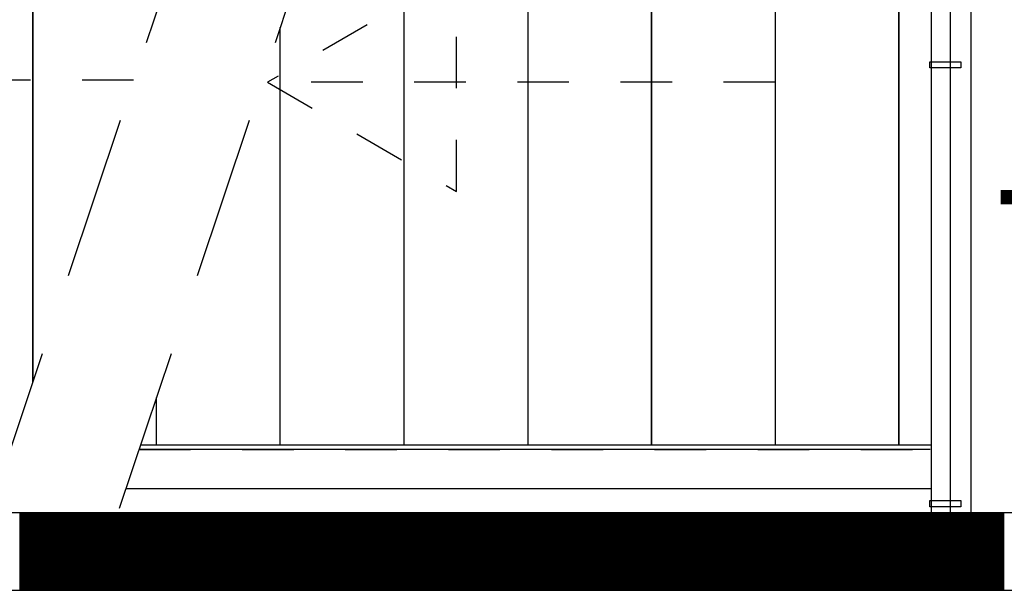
# Model space of a CAD drawing. Extents: x -1448 to 118900, y -195097 to 442500.
# Tile 22 of 103: x 18800 to 20710, y 401298 to 402403. Entities that reach past the tile are written whole.
import ezdxf

# ---------------------------------------------------------------- set-up
doc = ezdxf.new("R2010")
doc.units = 0
doc.header["$LTSCALE"] = 100
doc.linetypes.add('HIDDEN', pattern=[2, 1, -1])
doc.linetypes.add('HIDDEN2', pattern=[4.7625, 3.175, -1.5875])
doc.layers.get('0').update_dxf_attribs({"linetype": 'CONTINUOUS'})
for name, color, linetype in [('AL$1----_ALGEMEEN', 7, 'CONTINUOUS'), ('AL24----_TRAPPEN', 7, 'CONTINUOUS'), ('AL28----_KONSTRUKTIE', 3, 'CONTINUOUS'), ('AL29----_BOVENBOUW', 7, 'CONTINUOUS'), ('ALXA1---_RASTER50', 12, 'CONTINUOUS'), ('ALXAB---_PREFABBETON', 1, 'CONTINUOUS'), ('HEKWERKEN', 1, 'CONTINUOUS'), ('TRAP', 7, 'CONTINUOUS'), ('WI561---', 1, 'CONTINUOUS')]:
    doc.layers.add(name, color=color, linetype=linetype)
doc.styles.add('BURO-025', font='BUROFONT.shx', dxfattribs={"height": 250})

# ---------------------------------------------------------------- blocks, each defined once
blk = doc.blocks.new('CVRINFO2')
at = {"color": 0, "linetype": 'CONTINUOUS', "style": 'BURO-025'}
for tag, p in [('CV_TEXT125', (0, 0)), ('CV_TEXT225', (0, -4.167)), ('CV_TEXT325', (0, -8.333)), ('CV_TEXT425', (0, -12.5))]:
    blk.add_attdef(tag, p, '', height=2.5, dxfattribs=at)

msp = doc.modelspace()

# ---------------------------------------------------------------- linework, layer by layer
at = {"layer": 'AL$1----_ALGEMEEN', "color": 8}
for p, q in [((19545.4, 402975.8), (19545.4, 401579.8)), ((20025.4, 402975.8), (20025.4, 401579.8)), ((20025.4, 402975.8), (20025.4, 401579.8)), ((20265.4, 402975.8), (20265.4, 401579.8)), ((20265.4, 402975.8), (20265.4, 401579.8)), ((20505.4, 402975.8), (20505.4, 401579.8)), ((20505.4, 402975.8), (20505.4, 401579.8)), ((20505.4, 402975.8), (20505.4, 401579.8)), ((20505.4, 402975.8), (20505.4, 401579.8))]:
    msp.add_line(p, q, dxfattribs=at)
for points in [[(18825.4, 401701.2), (18825.4, 402975.8), (18585.4, 402975.8)], [(18825.4, 402975.8), (18825.4, 401701.2)], [(19785.4, 402975.8), (19785.4, 401579.8), (20025.4, 401579.8), (20025.4, 402975.8), (19502.1, 402975.8)], [(19305.4, 401746), (19305.4, 402388.3)], [(19305.4, 401579.8), (19305.4, 402388.3)], [(19034.8, 401579.8), (19065.4, 401579.8), (19065.4, 401671.3)]]:
    msp.add_lwpolyline(points, dxfattribs=at)
msp.add_lwpolyline([(20265.4, 402975.8), (20265.4, 401579.8), (20505.4, 401579.8), (20505.4, 402975.8)], close=True, dxfattribs=at)
at = {"layer": 'AL24----_TRAPPEN', "color": 8, "linetype": 'HIDDEN'}
msp.add_line((19031.6, 401570.3), (20568.4, 401570.3), dxfattribs=at)
at = {"layer": 'AL24----_TRAPPEN', "color": 8}
for p, q in [((19034.8, 401579.8), (20568.4, 401579.8)), ((19006.3, 401494.8), (20568.4, 401494.8))]:
    msp.add_line(p, q, dxfattribs=at)
at = {"layer": 'AL24----_TRAPPEN', "color": 8, "linetype": 'HIDDEN'}
msp.add_lwpolyline([(19281, 402281.9), (19647.6, 402070.3), (19647.6, 402493.5)], close=True, dxfattribs=at)
for points in [[(19021.1, 402285.8), (18105.4, 402285.8)], [(20265.4, 402281.9), (19281, 402281.9)]]:
    msp.add_lwpolyline(points, dxfattribs=at)
at = {"layer": 'AL28----_KONSTRUKTIE', "color": 8}
for p, q in [((22953.1, 401447.7), (16155.4, 401447.7)), ((22953.1, 401447.7), (16155.4, 401447.7)), ((16155.4, 401297.7), (22953.1, 401297.7)), ((16155.4, 401297.7), (22953.1, 401297.7))]:
    msp.add_line(p, q, dxfattribs=at)
at = {"layer": 'AL29----_BOVENBOUW', "color": 8, "linetype": 'HIDDEN2'}
for p, q in [((19297.3, 403111), (18743.4, 401456.3)), ((19547.3, 403111), (18993.4, 401456.3))]:
    msp.add_line(p, q, dxfattribs=at)
at = {"layer": 'AL29----_BOVENBOUW', "color": 8}
for p in [(20505.4, 402985.8), (20505.4, 402975.8), (20505.4, 402975.8)]:
    msp.add_line(p, (20505.4, 401579.8), dxfattribs=at)
at = {"layer": 'ALXA1---_RASTER50', "color": 8}
for p, q in [((18800.5, 401447.7), (18800.5, 401297.7)), ((18802.5, 401447.7), (18802.5, 401297.7)), ((18804.5, 401447.7), (18804.5, 401297.7)), ((18806.5, 401447.7), (18806.5, 401297.7)), ((18808.5, 401447.7), (18808.5, 401297.7)), ((18810.5, 401447.7), (18810.5, 401297.7)), ((18812.5, 401447.7), (18812.5, 401297.7)), ((18814.5, 401447.7), (18814.5, 401297.7)), ((18816.5, 401447.7), (18816.5, 401297.7)), ((18818.5, 401447.7), (18818.5, 401297.7)), ((18820.5, 401447.7), (18820.5, 401297.7)), ((18822.5, 401447.7), (18822.5, 401297.7)), ((18824.5, 401447.7), (18824.5, 401297.7)), ((18826.5, 401447.7), (18826.5, 401297.7)), ((18828.5, 401447.7), (18828.5, 401297.7)), ((18830.5, 401447.7), (18830.5, 401297.7)), ((18832.5, 401447.7), (18832.5, 401297.7)), ((18834.5, 401447.7), (18834.5, 401297.7)), ((18836.5, 401447.7), (18836.5, 401297.7)), ((18838.5, 401447.7), (18838.5, 401297.7)), ((18840.5, 401447.7), (18840.5, 401297.7)), ((18842.5, 401447.7), (18842.5, 401297.7)), ((18844.5, 401447.7), (18844.5, 401297.7)), ((18846.5, 401447.7), (18846.5, 401297.7)), ((18848.5, 401447.7), (18848.5, 401297.7)), ((18850.5, 401447.7), (18850.5, 401297.7)), ((18852.5, 401447.7), (18852.5, 401297.7)), ((18854.5, 401447.7), (18854.5, 401297.7)), ((18856.5, 401447.7), (18856.5, 401297.7)), ((18858.5, 401447.7), (18858.5, 401297.7)), ((18860.5, 401447.7), (18860.5, 401297.7)), ((18862.5, 401447.7), (18862.5, 401297.7)), ((18864.5, 401447.7), (18864.5, 401297.7)), ((18866.5, 401447.7), (18866.5, 401297.7)), ((18868.5, 401447.7), (18868.5, 401297.7)), ((18870.5, 401447.7), (18870.5, 401297.7)), ((18872.5, 401447.7), (18872.5, 401297.7)), ((18874.5, 401447.7), (18874.5, 401297.7)), ((18876.5, 401447.7), (18876.5, 401297.7)), ((18878.5, 401447.7), (18878.5, 401297.7)), ((18880.5, 401447.7), (18880.5, 401297.7)), ((18882.5, 401447.7), (18882.5, 401297.7)), ((18884.5, 401447.7), (18884.5, 401297.7)), ((18886.5, 401447.7), (18886.5, 401297.7)), ((18888.5, 401447.7), (18888.5, 401297.7)), ((18890.5, 401447.7), (18890.5, 401297.7)), ((18892.5, 401447.7), (18892.5, 401297.7)), ((18894.5, 401447.7), (18894.5, 401297.7)), ((18896.5, 401447.7), (18896.5, 401297.7)), ((18898.5, 401447.7), (18898.5, 401297.7)), ((18900.5, 401447.7), (18900.5, 401297.7)), ((18902.5, 401447.7), (18902.5, 401297.7)), ((18904.5, 401447.7), (18904.5, 401297.7)), ((18906.5, 401447.7), (18906.5, 401297.7)), ((18908.5, 401447.7), (18908.5, 401297.7)), ((18910.5, 401447.7), (18910.5, 401297.7)), ((18912.5, 401447.7), (18912.5, 401297.7)), ((18914.5, 401447.7), (18914.5, 401297.7)), ((18916.5, 401447.7), (18916.5, 401297.7)), ((18918.5, 401447.7), (18918.5, 401297.7)), ((18920.5, 401447.7), (18920.5, 401297.7)), ((18922.5, 401447.7), (18922.5, 401297.7)), ((18924.5, 401447.7), (18924.5, 401297.7)), ((18926.5, 401447.7), (18926.5, 401297.7)), ((18928.5, 401447.7), (18928.5, 401297.7)), ((18930.5, 401447.7), (18930.5, 401297.7)), ((18932.5, 401447.7), (18932.5, 401297.7)), ((18934.5, 401447.7), (18934.5, 401297.7)), ((18936.5, 401447.7), (18936.5, 401297.7)), ((18938.5, 401447.7), (18938.5, 401297.7)), ((18940.5, 401447.7), (18940.5, 401297.7)), ((18942.5, 401447.7), (18942.5, 401297.7)), ((18944.5, 401447.7), (18944.5, 401297.7)), ((18946.5, 401447.7), (18946.5, 401297.7)), ((18948.5, 401447.7), (18948.5, 401297.7)), ((18950.5, 401447.7), (18950.5, 401297.7)), ((18952.5, 401447.7), (18952.5, 401297.7)), ((18954.5, 401447.7), (18954.5, 401297.7)), ((18956.5, 401447.7), (18956.5, 401297.7)), ((18958.5, 401447.7), (18958.5, 401297.7)), ((18960.5, 401447.7), (18960.5, 401297.7)), ((18962.5, 401447.7), (18962.5, 401297.7)), ((18964.5, 401447.7), (18964.5, 401297.7)), ((18966.5, 401447.7), (18966.5, 401297.7)), ((18968.5, 401447.7), (18968.5, 401297.7)), ((18970.5, 401447.7), (18970.5, 401297.7)), ((18972.5, 401447.7), (18972.5, 401297.7)), ((18974.5, 401447.7), (18974.5, 401297.7)), ((18976.5, 401447.7), (18976.5, 401297.7)), ((18978.5, 401447.7), (18978.5, 401297.7)), ((18980.5, 401447.7), (18980.5, 401297.7)), ((18982.5, 401447.7), (18982.5, 401297.7)), ((18984.5, 401447.7), (18984.5, 401297.7)), ((18986.5, 401447.7), (18986.5, 401297.7)), ((18988.5, 401447.7), (18988.5, 401297.7)), ((18990.5, 401447.7), (18990.5, 401297.7)), ((18992.5, 401447.7), (18992.5, 401297.7)), ((18994.5, 401447.7), (18994.5, 401297.7)), ((18996.5, 401447.7), (18996.5, 401297.7)), ((18998.5, 401447.7), (18998.5, 401297.7)), ((19000.5, 401447.7), (19000.5, 401297.7)), ((19002.5, 401447.7), (19002.5, 401297.7)), ((19004.5, 401447.7), (19004.5, 401297.7)), ((19006.5, 401447.7), (19006.5, 401297.7)), ((19008.5, 401447.7), (19008.5, 401297.7)), ((19010.5, 401447.7), (19010.5, 401297.7)), ((19012.5, 401447.7), (19012.5, 401297.7)), ((19014.5, 401447.7), (19014.5, 401297.7)), ((19016.5, 401447.7), (19016.5, 401297.7)), ((19018.5, 401447.7), (19018.5, 401297.7)), ((19020.5, 401447.7), (19020.5, 401297.7)), ((19022.5, 401447.7), (19022.5, 401297.7)), ((19024.5, 401447.7), (19024.5, 401297.7)), ((19026.5, 401447.7), (19026.5, 401297.7)), ((19028.5, 401447.7), (19028.5, 401297.7)), ((19030.5, 401447.7), (19030.5, 401297.7)), ((19032.5, 401447.7), (19032.5, 401297.7)), ((19034.5, 401447.7), (19034.5, 401297.7)), ((19036.5, 401447.7), (19036.5, 401297.7)), ((19038.5, 401447.7), (19038.5, 401297.7)), ((19040.5, 401447.7), (19040.5, 401297.7)), ((19042.5, 401447.7), (19042.5, 401297.7)), ((19044.5, 401447.7), (19044.5, 401297.7)), ((19046.5, 401447.7), (19046.5, 401297.7)), ((19048.5, 401447.7), (19048.5, 401297.7)), ((19050.5, 401447.7), (19050.5, 401297.7)), ((19052.5, 401447.7), (19052.5, 401297.7)), ((19054.5, 401447.7), (19054.5, 401297.7)), ((19056.5, 401447.7), (19056.5, 401297.7)), ((19058.5, 401447.7), (19058.5, 401297.7)), ((19060.5, 401447.7), (19060.5, 401297.7)), ((19062.5, 401447.7), (19062.5, 401297.7)), ((19064.5, 401447.7), (19064.5, 401297.7)), ((19066.5, 401447.7), (19066.5, 401297.7)), ((19068.5, 401447.7), (19068.5, 401297.7)), ((19070.5, 401447.7), (19070.5, 401297.7)), ((19072.5, 401447.7), (19072.5, 401297.7)), ((19074.5, 401447.7), (19074.5, 401297.7)), ((19076.5, 401447.7), (19076.5, 401297.7)), ((19078.5, 401447.7), (19078.5, 401297.7)), ((19080.5, 401447.7), (19080.5, 401297.7)), ((19082.5, 401447.7), (19082.5, 401297.7)), ((19084.5, 401447.7), (19084.5, 401297.7)), ((19086.5, 401447.7), (19086.5, 401297.7)), ((19088.5, 401447.7), (19088.5, 401297.7)), ((19090.5, 401447.7), (19090.5, 401297.7)), ((19092.5, 401447.7), (19092.5, 401297.7)), ((19094.5, 401447.7), (19094.5, 401297.7)), ((19096.5, 401447.7), (19096.5, 401297.7)), ((19098.5, 401447.7), (19098.5, 401297.7)), ((19100.5, 401447.7), (19100.5, 401297.7)), ((19102.5, 401447.7), (19102.5, 401297.7)), ((19104.5, 401447.7), (19104.5, 401297.7)), ((19106.5, 401447.7), (19106.5, 401297.7)), ((19108.5, 401447.7), (19108.5, 401297.7)), ((19110.5, 401447.7), (19110.5, 401297.7)), ((19112.5, 401447.7), (19112.5, 401297.7)), ((19114.5, 401447.7), (19114.5, 401297.7)), ((19116.5, 401447.7), (19116.5, 401297.7)), ((19118.5, 401447.7), (19118.5, 401297.7)), ((19120.5, 401447.7), (19120.5, 401297.7)), ((19122.5, 401447.7), (19122.5, 401297.7)), ((19124.5, 401447.7), (19124.5, 401297.7)), ((19126.5, 401447.7), (19126.5, 401297.7)), ((19128.5, 401447.7), (19128.5, 401297.7)), ((19130.5, 401447.7), (19130.5, 401297.7)), ((19132.5, 401447.7), (19132.5, 401297.7)), ((19134.5, 401447.7), (19134.5, 401297.7)), ((19136.5, 401447.7), (19136.5, 401297.7)), ((19138.5, 401447.7), (19138.5, 401297.7)), ((19140.5, 401447.7), (19140.5, 401297.7)), ((19142.5, 401447.7), (19142.5, 401297.7)), ((19144.5, 401447.7), (19144.5, 401297.7)), ((19146.5, 401447.7), (19146.5, 401297.7)), ((19148.5, 401447.7), (19148.5, 401297.7)), ((19150.5, 401447.7), (19150.5, 401297.7)), ((19152.5, 401447.7), (19152.5, 401297.7)), ((19154.5, 401447.7), (19154.5, 401297.7)), ((19156.5, 401447.7), (19156.5, 401297.7)), ((19158.5, 401447.7), (19158.5, 401297.7)), ((19160.5, 401447.7), (19160.5, 401297.7)), ((19162.5, 401447.7), (19162.5, 401297.7)), ((19164.5, 401447.7), (19164.5, 401297.7)), ((19166.5, 401447.7), (19166.5, 401297.7)), ((19168.5, 401447.7), (19168.5, 401297.7)), ((19170.5, 401447.7), (19170.5, 401297.7)), ((19172.5, 401447.7), (19172.5, 401297.7)), ((19174.5, 401447.7), (19174.5, 401297.7)), ((19176.5, 401447.7), (19176.5, 401297.7)), ((19178.5, 401447.7), (19178.5, 401297.7)), ((19180.5, 401447.7), (19180.5, 401297.7)), ((19182.5, 401447.7), (19182.5, 401297.7)), ((19184.5, 401447.7), (19184.5, 401297.7)), ((19186.5, 401447.7), (19186.5, 401297.7)), ((19188.5, 401447.7), (19188.5, 401297.7)), ((19190.5, 401447.7), (19190.5, 401297.7)), ((19192.5, 401447.7), (19192.5, 401297.7)), ((19194.5, 401447.7), (19194.5, 401297.7)), ((19196.5, 401447.7), (19196.5, 401297.7)), ((19198.5, 401447.7), (19198.5, 401297.7)), ((19200.5, 401447.7), (19200.5, 401297.7)), ((19202.5, 401447.7), (19202.5, 401297.7)), ((19204.5, 401447.7), (19204.5, 401297.7)), ((19206.5, 401447.7), (19206.5, 401297.7)), ((19208.5, 401447.7), (19208.5, 401297.7)), ((19210.5, 401447.7), (19210.5, 401297.7)), ((19212.5, 401447.7), (19212.5, 401297.7)), ((19214.5, 401447.7), (19214.5, 401297.7)), ((19216.5, 401447.7), (19216.5, 401297.7)), ((19218.5, 401447.7), (19218.5, 401297.7)), ((19220.5, 401447.7), (19220.5, 401297.7)), ((19222.5, 401447.7), (19222.5, 401297.7)), ((19224.5, 401447.7), (19224.5, 401297.7)), ((19226.5, 401447.7), (19226.5, 401297.7)), ((19228.5, 401447.7), (19228.5, 401297.7)), ((19230.5, 401447.7), (19230.5, 401297.7)), ((19232.5, 401447.7), (19232.5, 401297.7)), ((19234.5, 401447.7), (19234.5, 401297.7)), ((19236.5, 401447.7), (19236.5, 401297.7)), ((19238.5, 401447.7), (19238.5, 401297.7)), ((19240.5, 401447.7), (19240.5, 401297.7)), ((19242.5, 401447.7), (19242.5, 401297.7)), ((19244.5, 401447.7), (19244.5, 401297.7)), ((19246.5, 401447.7), (19246.5, 401297.7)), ((19248.5, 401447.7), (19248.5, 401297.7)), ((19250.5, 401447.7), (19250.5, 401297.7)), ((19252.5, 401447.7), (19252.5, 401297.7)), ((19254.5, 401447.7), (19254.5, 401297.7)), ((19256.5, 401447.7), (19256.5, 401297.7)), ((19258.5, 401447.7), (19258.5, 401297.7)), ((19260.5, 401447.7), (19260.5, 401297.7)), ((19262.5, 401447.7), (19262.5, 401297.7)), ((19264.5, 401447.7), (19264.5, 401297.7)), ((19266.5, 401447.7), (19266.5, 401297.7)), ((19268.5, 401447.7), (19268.5, 401297.7)), ((19270.5, 401447.7), (19270.5, 401297.7)), ((19272.5, 401447.7), (19272.5, 401297.7)), ((19274.5, 401447.7), (19274.5, 401297.7)), ((19276.5, 401447.7), (19276.5, 401297.7)), ((19278.5, 401447.7), (19278.5, 401297.7)), ((19280.5, 401447.7), (19280.5, 401297.7)), ((19282.5, 401447.7), (19282.5, 401297.7)), ((19284.5, 401447.7), (19284.5, 401297.7)), ((19286.5, 401447.7), (19286.5, 401297.7)), ((19288.5, 401447.7), (19288.5, 401297.7)), ((19290.5, 401447.7), (19290.5, 401297.7)), ((19292.5, 401447.7), (19292.5, 401297.7)), ((19294.5, 401447.7), (19294.5, 401297.7)), ((19296.5, 401447.7), (19296.5, 401297.7)), ((19298.5, 401447.7), (19298.5, 401297.7)), ((19300.5, 401447.7), (19300.5, 401297.7)), ((19302.5, 401447.7), (19302.5, 401297.7)), ((19304.5, 401447.7), (19304.5, 401297.7)), ((19306.5, 401447.7), (19306.5, 401297.7)), ((19308.5, 401447.7), (19308.5, 401297.7)), ((19310.5, 401447.7), (19310.5, 401297.7)), ((19312.5, 401447.7), (19312.5, 401297.7)), ((19314.5, 401447.7), (19314.5, 401297.7)), ((19316.5, 401447.7), (19316.5, 401297.7)), ((19318.5, 401447.7), (19318.5, 401297.7)), ((19320.5, 401447.7), (19320.5, 401297.7)), ((19322.5, 401447.7), (19322.5, 401297.7)), ((19324.5, 401447.7), (19324.5, 401297.7)), ((19326.5, 401447.7), (19326.5, 401297.7)), ((19328.5, 401447.7), (19328.5, 401297.7)), ((19330.5, 401447.7), (19330.5, 401297.7)), ((19332.5, 401447.7), (19332.5, 401297.7)), ((19334.5, 401447.7), (19334.5, 401297.7)), ((19336.5, 401447.7), (19336.5, 401297.7)), ((19338.5, 401447.7), (19338.5, 401297.7)), ((19340.5, 401447.7), (19340.5, 401297.7)), ((19342.5, 401447.7), (19342.5, 401297.7)), ((19344.5, 401447.7), (19344.5, 401297.7)), ((19346.5, 401447.7), (19346.5, 401297.7)), ((19348.5, 401447.7), (19348.5, 401297.7)), ((19350.5, 401447.7), (19350.5, 401297.7)), ((19352.5, 401447.7), (19352.5, 401297.7)), ((19354.5, 401447.7), (19354.5, 401297.7)), ((19356.5, 401447.7), (19356.5, 401297.7)), ((19358.5, 401447.7), (19358.5, 401297.7)), ((19360.5, 401447.7), (19360.5, 401297.7)), ((19362.5, 401447.7), (19362.5, 401297.7)), ((19364.5, 401447.7), (19364.5, 401297.7)), ((19366.5, 401447.7), (19366.5, 401297.7)), ((19368.5, 401447.7), (19368.5, 401297.7)), ((19370.5, 401447.7), (19370.5, 401297.7)), ((19372.5, 401447.7), (19372.5, 401297.7)), ((19374.5, 401447.7), (19374.5, 401297.7)), ((19376.5, 401447.7), (19376.5, 401297.7)), ((19378.5, 401447.7), (19378.5, 401297.7)), ((19380.5, 401447.7), (19380.5, 401297.7)), ((19382.5, 401447.7), (19382.5, 401297.7)), ((19384.5, 401447.7), (19384.5, 401297.7)), ((19386.5, 401447.7), (19386.5, 401297.7)), ((19388.5, 401447.7), (19388.5, 401297.7)), ((19390.5, 401447.7), (19390.5, 401297.7)), ((19392.5, 401447.7), (19392.5, 401297.7)), ((19394.5, 401447.7), (19394.5, 401297.7)), ((19396.5, 401447.7), (19396.5, 401297.7)), ((19398.5, 401447.7), (19398.5, 401297.7)), ((19400.5, 401447.7), (19400.5, 401297.7)), ((19402.5, 401447.7), (19402.5, 401297.7)), ((19404.5, 401447.7), (19404.5, 401297.7)), ((19406.5, 401447.7), (19406.5, 401297.7)), ((19408.5, 401447.7), (19408.5, 401297.7)), ((19410.5, 401447.7), (19410.5, 401297.7)), ((19412.5, 401447.7), (19412.5, 401297.7)), ((19414.5, 401447.7), (19414.5, 401297.7)), ((19416.5, 401447.7), (19416.5, 401297.7)), ((19418.5, 401447.7), (19418.5, 401297.7)), ((19420.5, 401447.7), (19420.5, 401297.7)), ((19422.5, 401447.7), (19422.5, 401297.7)), ((19424.5, 401447.7), (19424.5, 401297.7)), ((19426.5, 401447.7), (19426.5, 401297.7)), ((19428.5, 401447.7), (19428.5, 401297.7)), ((19430.5, 401447.7), (19430.5, 401297.7)), ((19432.5, 401447.7), (19432.5, 401297.7)), ((19434.5, 401447.7), (19434.5, 401297.7)), ((19436.5, 401447.7), (19436.5, 401297.7)), ((19438.5, 401447.7), (19438.5, 401297.7)), ((19440.5, 401447.7), (19440.5, 401297.7)), ((19442.5, 401447.7), (19442.5, 401297.7)), ((19444.5, 401447.7), (19444.5, 401297.7)), ((19446.5, 401447.7), (19446.5, 401297.7)), ((19448.5, 401447.7), (19448.5, 401297.7)), ((19450.5, 401447.7), (19450.5, 401297.7)), ((19452.5, 401447.7), (19452.5, 401297.7)), ((19454.5, 401447.7), (19454.5, 401297.7)), ((19456.5, 401447.7), (19456.5, 401297.7)), ((19458.5, 401447.7), (19458.5, 401297.7)), ((19460.5, 401447.7), (19460.5, 401297.7)), ((19462.5, 401447.7), (19462.5, 401297.7)), ((19464.5, 401447.7), (19464.5, 401297.7)), ((19466.5, 401447.7), (19466.5, 401297.7)), ((19468.5, 401447.7), (19468.5, 401297.7)), ((19470.5, 401447.7), (19470.5, 401297.7)), ((19472.5, 401447.7), (19472.5, 401297.7)), ((19474.5, 401447.7), (19474.5, 401297.7)), ((19476.5, 401447.7), (19476.5, 401297.7)), ((19478.5, 401447.7), (19478.5, 401297.7)), ((19480.5, 401447.7), (19480.5, 401297.7)), ((19482.5, 401447.7), (19482.5, 401297.7)), ((19484.5, 401447.7), (19484.5, 401297.7)), ((19486.5, 401447.7), (19486.5, 401297.7)), ((19488.5, 401447.7), (19488.5, 401297.7)), ((19490.5, 401447.7), (19490.5, 401297.7)), ((19492.5, 401447.7), (19492.5, 401297.7)), ((19494.5, 401447.7), (19494.5, 401297.7)), ((19496.5, 401447.7), (19496.5, 401297.7)), ((19498.5, 401447.7), (19498.5, 401297.7)), ((19500.5, 401447.7), (19500.5, 401297.7)), ((19502.5, 401447.7), (19502.5, 401297.7)), ((19504.5, 401447.7), (19504.5, 401297.7)), ((19506.5, 401447.7), (19506.5, 401297.7)), ((19508.5, 401447.7), (19508.5, 401297.7)), ((19510.5, 401447.7), (19510.5, 401297.7)), ((19512.5, 401447.7), (19512.5, 401297.7)), ((19514.5, 401447.7), (19514.5, 401297.7)), ((19516.5, 401447.7), (19516.5, 401297.7)), ((19518.5, 401447.7), (19518.5, 401297.7)), ((19520.5, 401447.7), (19520.5, 401297.7)), ((19522.5, 401447.7), (19522.5, 401297.7)), ((19524.5, 401447.7), (19524.5, 401297.7)), ((19526.5, 401447.7), (19526.5, 401297.7)), ((19528.5, 401447.7), (19528.5, 401297.7)), ((19530.5, 401447.7), (19530.5, 401297.7)), ((19532.5, 401447.7), (19532.5, 401297.7)), ((19534.5, 401447.7), (19534.5, 401297.7)), ((19536.5, 401447.7), (19536.5, 401297.7)), ((19538.5, 401447.7), (19538.5, 401297.7)), ((19540.5, 401447.7), (19540.5, 401297.7)), ((19542.5, 401447.7), (19542.5, 401297.7)), ((19544.5, 401447.7), (19544.5, 401297.7)), ((19546.5, 401447.7), (19546.5, 401297.7)), ((19548.5, 401447.7), (19548.5, 401297.7)), ((19550.5, 401447.7), (19550.5, 401297.7)), ((19552.5, 401447.7), (19552.5, 401297.7)), ((19554.5, 401447.7), (19554.5, 401297.7)), ((19556.5, 401447.7), (19556.5, 401297.7)), ((19558.5, 401447.7), (19558.5, 401297.7)), ((19560.5, 401447.7), (19560.5, 401297.7)), ((19562.5, 401447.7), (19562.5, 401297.7)), ((19564.5, 401447.7), (19564.5, 401297.7)), ((19566.5, 401447.7), (19566.5, 401297.7)), ((19568.5, 401447.7), (19568.5, 401297.7)), ((19570.5, 401447.7), (19570.5, 401297.7)), ((19572.5, 401447.7), (19572.5, 401297.7)), ((19574.5, 401447.7), (19574.5, 401297.7)), ((19576.5, 401447.7), (19576.5, 401297.7)), ((19578.5, 401447.7), (19578.5, 401297.7)), ((19580.5, 401447.7), (19580.5, 401297.7)), ((19582.5, 401447.7), (19582.5, 401297.7)), ((19584.5, 401447.7), (19584.5, 401297.7)), ((19586.5, 401447.7), (19586.5, 401297.7)), ((19588.5, 401447.7), (19588.5, 401297.7)), ((19590.5, 401447.7), (19590.5, 401297.7)), ((19592.5, 401447.7), (19592.5, 401297.7)), ((19594.5, 401447.7), (19594.5, 401297.7)), ((19596.5, 401447.7), (19596.5, 401297.7)), ((19598.5, 401447.7), (19598.5, 401297.7)), ((19600.5, 401447.7), (19600.5, 401297.7)), ((19602.5, 401447.7), (19602.5, 401297.7)), ((19604.5, 401447.7), (19604.5, 401297.7)), ((19606.5, 401447.7), (19606.5, 401297.7)), ((19608.5, 401447.7), (19608.5, 401297.7)), ((19610.5, 401447.7), (19610.5, 401297.7)), ((19612.5, 401447.7), (19612.5, 401297.7)), ((19614.5, 401447.7), (19614.5, 401297.7)), ((19616.5, 401447.7), (19616.5, 401297.7)), ((19618.5, 401447.7), (19618.5, 401297.7)), ((19620.5, 401447.7), (19620.5, 401297.7)), ((19622.5, 401447.7), (19622.5, 401297.7)), ((19624.5, 401447.7), (19624.5, 401297.7)), ((19626.5, 401447.7), (19626.5, 401297.7)), ((19628.5, 401447.7), (19628.5, 401297.7)), ((19630.5, 401447.7), (19630.5, 401297.7)), ((19632.5, 401447.7), (19632.5, 401297.7)), ((19634.5, 401447.7), (19634.5, 401297.7)), ((19636.5, 401447.7), (19636.5, 401297.7)), ((19638.5, 401447.7), (19638.5, 401297.7)), ((19640.5, 401447.7), (19640.5, 401297.7)), ((19642.5, 401447.7), (19642.5, 401297.7)), ((19644.5, 401447.7), (19644.5, 401297.7)), ((19646.5, 401447.7), (19646.5, 401297.7)), ((19648.5, 401447.7), (19648.5, 401297.7)), ((19650.5, 401447.7), (19650.5, 401297.7)), ((19652.5, 401447.7), (19652.5, 401297.7)), ((19654.5, 401447.7), (19654.5, 401297.7)), ((19656.5, 401447.7), (19656.5, 401297.7)), ((19658.5, 401447.7), (19658.5, 401297.7)), ((19660.5, 401447.7), (19660.5, 401297.7)), ((19662.5, 401447.7), (19662.5, 401297.7)), ((19664.5, 401447.7), (19664.5, 401297.7)), ((19666.5, 401447.7), (19666.5, 401297.7)), ((19668.5, 401447.7), (19668.5, 401297.7)), ((19670.5, 401447.7), (19670.5, 401297.7)), ((19672.5, 401447.7), (19672.5, 401297.7)), ((19674.5, 401447.7), (19674.5, 401297.7)), ((19676.5, 401447.7), (19676.5, 401297.7)), ((19678.5, 401447.7), (19678.5, 401297.7)), ((19680.5, 401447.7), (19680.5, 401297.7)), ((19682.5, 401447.7), (19682.5, 401297.7)), ((19684.5, 401447.7), (19684.5, 401297.7)), ((19686.5, 401447.7), (19686.5, 401297.7)), ((19688.5, 401447.7), (19688.5, 401297.7)), ((19690.5, 401447.7), (19690.5, 401297.7)), ((19692.5, 401447.7), (19692.5, 401297.7)), ((19694.5, 401447.7), (19694.5, 401297.7)), ((19696.5, 401447.7), (19696.5, 401297.7)), ((19698.5, 401447.7), (19698.5, 401297.7)), ((19700.5, 401447.7), (19700.5, 401297.7)), ((19702.5, 401447.7), (19702.5, 401297.7)), ((19704.5, 401447.7), (19704.5, 401297.7)), ((19706.5, 401447.7), (19706.5, 401297.7)), ((19708.5, 401447.7), (19708.5, 401297.7)), ((19710.5, 401447.7), (19710.5, 401297.7)), ((19712.5, 401447.7), (19712.5, 401297.7)), ((19714.5, 401447.7), (19714.5, 401297.7)), ((19716.5, 401447.7), (19716.5, 401297.7)), ((19718.5, 401447.7), (19718.5, 401297.7)), ((19720.5, 401447.7), (19720.5, 401297.7)), ((19722.5, 401447.7), (19722.5, 401297.7)), ((19724.5, 401447.7), (19724.5, 401297.7)), ((19726.5, 401447.7), (19726.5, 401297.7)), ((19728.5, 401447.7), (19728.5, 401297.7)), ((19730.5, 401447.7), (19730.5, 401297.7)), ((19732.5, 401447.7), (19732.5, 401297.7)), ((19734.5, 401447.7), (19734.5, 401297.7)), ((19736.5, 401447.7), (19736.5, 401297.7)), ((19738.5, 401447.7), (19738.5, 401297.7)), ((19740.5, 401447.7), (19740.5, 401297.7)), ((19742.5, 401447.7), (19742.5, 401297.7)), ((19744.5, 401447.7), (19744.5, 401297.7)), ((19746.5, 401447.7), (19746.5, 401297.7)), ((19748.5, 401447.7), (19748.5, 401297.7)), ((19750.5, 401447.7), (19750.5, 401297.7)), ((19752.5, 401447.7), (19752.5, 401297.7)), ((19754.5, 401447.7), (19754.5, 401297.7)), ((19756.5, 401447.7), (19756.5, 401297.7)), ((19758.5, 401447.7), (19758.5, 401297.7)), ((19760.5, 401447.7), (19760.5, 401297.7)), ((19762.5, 401447.7), (19762.5, 401297.7)), ((19764.5, 401447.7), (19764.5, 401297.7)), ((19766.5, 401447.7), (19766.5, 401297.7)), ((19768.5, 401447.7), (19768.5, 401297.7)), ((19770.5, 401447.7), (19770.5, 401297.7)), ((19772.5, 401447.7), (19772.5, 401297.7)), ((19774.5, 401447.7), (19774.5, 401297.7)), ((19776.5, 401447.7), (19776.5, 401297.7)), ((19778.5, 401447.7), (19778.5, 401297.7)), ((19780.5, 401447.7), (19780.5, 401297.7)), ((19782.5, 401447.7), (19782.5, 401297.7)), ((19784.5, 401447.7), (19784.5, 401297.7)), ((19786.5, 401447.7), (19786.5, 401297.7)), ((19788.5, 401447.7), (19788.5, 401297.7)), ((19790.5, 401447.7), (19790.5, 401297.7)), ((19792.5, 401447.7), (19792.5, 401297.7)), ((19794.5, 401447.7), (19794.5, 401297.7)), ((19796.5, 401447.7), (19796.5, 401297.7)), ((19798.5, 401447.7), (19798.5, 401297.7)), ((19800.5, 401447.7), (19800.5, 401297.7)), ((19802.5, 401447.7), (19802.5, 401297.7)), ((19804.5, 401447.7), (19804.5, 401297.7)), ((19806.5, 401447.7), (19806.5, 401297.7)), ((19808.5, 401447.7), (19808.5, 401297.7)), ((19810.5, 401447.7), (19810.5, 401297.7)), ((19812.5, 401447.7), (19812.5, 401297.7)), ((19814.5, 401447.7), (19814.5, 401297.7)), ((19816.5, 401447.7), (19816.5, 401297.7)), ((19818.5, 401447.7), (19818.5, 401297.7)), ((19820.5, 401447.7), (19820.5, 401297.7)), ((19822.5, 401447.7), (19822.5, 401297.7)), ((19824.5, 401447.7), (19824.5, 401297.7)), ((19826.5, 401447.7), (19826.5, 401297.7)), ((19828.5, 401447.7), (19828.5, 401297.7)), ((19830.5, 401447.7), (19830.5, 401297.7)), ((19832.5, 401447.7), (19832.5, 401297.7)), ((19834.5, 401447.7), (19834.5, 401297.7)), ((19836.5, 401447.7), (19836.5, 401297.7)), ((19838.5, 401447.7), (19838.5, 401297.7)), ((19840.5, 401447.7), (19840.5, 401297.7)), ((19842.5, 401447.7), (19842.5, 401297.7)), ((19844.5, 401447.7), (19844.5, 401297.7)), ((19846.5, 401447.7), (19846.5, 401297.7)), ((19848.5, 401447.7), (19848.5, 401297.7)), ((19850.5, 401447.7), (19850.5, 401297.7)), ((19852.5, 401447.7), (19852.5, 401297.7)), ((19854.5, 401447.7), (19854.5, 401297.7)), ((19856.5, 401447.7), (19856.5, 401297.7)), ((19858.5, 401447.7), (19858.5, 401297.7)), ((19860.5, 401447.7), (19860.5, 401297.7)), ((19862.5, 401447.7), (19862.5, 401297.7)), ((19864.5, 401447.7), (19864.5, 401297.7)), ((19866.5, 401447.7), (19866.5, 401297.7)), ((19868.5, 401447.7), (19868.5, 401297.7)), ((19870.5, 401447.7), (19870.5, 401297.7)), ((19872.5, 401447.7), (19872.5, 401297.7)), ((19874.5, 401447.7), (19874.5, 401297.7)), ((19876.5, 401447.7), (19876.5, 401297.7)), ((19878.5, 401447.7), (19878.5, 401297.7)), ((19880.5, 401447.7), (19880.5, 401297.7)), ((19882.5, 401447.7), (19882.5, 401297.7)), ((19884.5, 401447.7), (19884.5, 401297.7)), ((19886.5, 401447.7), (19886.5, 401297.7)), ((19888.5, 401447.7), (19888.5, 401297.7)), ((19890.5, 401447.7), (19890.5, 401297.7)), ((19892.5, 401447.7), (19892.5, 401297.7)), ((19894.5, 401447.7), (19894.5, 401297.7)), ((19896.5, 401447.7), (19896.5, 401297.7)), ((19898.5, 401447.7), (19898.5, 401297.7)), ((19900.5, 401447.7), (19900.5, 401297.7)), ((19902.5, 401447.7), (19902.5, 401297.7)), ((19904.5, 401447.7), (19904.5, 401297.7)), ((19906.5, 401447.7), (19906.5, 401297.7)), ((19908.5, 401447.7), (19908.5, 401297.7)), ((19910.5, 401447.7), (19910.5, 401297.7)), ((19912.5, 401447.7), (19912.5, 401297.7)), ((19914.5, 401447.7), (19914.5, 401297.7)), ((19916.5, 401447.7), (19916.5, 401297.7)), ((19918.5, 401447.7), (19918.5, 401297.7)), ((19920.5, 401447.7), (19920.5, 401297.7)), ((19922.5, 401447.7), (19922.5, 401297.7)), ((19924.5, 401447.7), (19924.5, 401297.7)), ((19926.5, 401447.7), (19926.5, 401297.7)), ((19928.5, 401447.7), (19928.5, 401297.7)), ((19930.5, 401447.7), (19930.5, 401297.7)), ((19932.5, 401447.7), (19932.5, 401297.7)), ((19934.5, 401447.7), (19934.5, 401297.7)), ((19936.5, 401447.7), (19936.5, 401297.7)), ((19938.5, 401447.7), (19938.5, 401297.7)), ((19940.5, 401447.7), (19940.5, 401297.7)), ((19942.5, 401447.7), (19942.5, 401297.7)), ((19944.5, 401447.7), (19944.5, 401297.7)), ((19946.5, 401447.7), (19946.5, 401297.7)), ((19948.5, 401447.7), (19948.5, 401297.7)), ((19950.5, 401447.7), (19950.5, 401297.7)), ((19952.5, 401447.7), (19952.5, 401297.7)), ((19954.5, 401447.7), (19954.5, 401297.7)), ((19956.5, 401447.7), (19956.5, 401297.7)), ((19958.5, 401447.7), (19958.5, 401297.7)), ((19960.5, 401447.7), (19960.5, 401297.7)), ((19962.5, 401447.7), (19962.5, 401297.7)), ((19964.5, 401447.7), (19964.5, 401297.7)), ((19966.5, 401447.7), (19966.5, 401297.7)), ((19968.5, 401447.7), (19968.5, 401297.7)), ((19970.5, 401447.7), (19970.5, 401297.7)), ((19972.5, 401447.7), (19972.5, 401297.7)), ((19974.5, 401447.7), (19974.5, 401297.7)), ((19976.5, 401447.7), (19976.5, 401297.7)), ((19978.5, 401447.7), (19978.5, 401297.7)), ((19980.5, 401447.7), (19980.5, 401297.7)), ((19982.5, 401447.7), (19982.5, 401297.7)), ((19984.5, 401447.7), (19984.5, 401297.7)), ((19986.5, 401447.7), (19986.5, 401297.7)), ((19988.5, 401447.7), (19988.5, 401297.7)), ((19990.5, 401447.7), (19990.5, 401297.7)), ((19992.5, 401447.7), (19992.5, 401297.7)), ((19994.5, 401447.7), (19994.5, 401297.7)), ((19996.5, 401447.7), (19996.5, 401297.7)), ((19998.5, 401447.7), (19998.5, 401297.7)), ((20000.5, 401447.7), (20000.5, 401297.7)), ((20002.5, 401447.7), (20002.5, 401297.7)), ((20004.5, 401447.7), (20004.5, 401297.7)), ((20006.5, 401447.7), (20006.5, 401297.7)), ((20008.5, 401447.7), (20008.5, 401297.7)), ((20010.5, 401447.7), (20010.5, 401297.7)), ((20012.5, 401447.7), (20012.5, 401297.7)), ((20014.5, 401447.7), (20014.5, 401297.7)), ((20016.5, 401447.7), (20016.5, 401297.7)), ((20018.5, 401447.7), (20018.5, 401297.7)), ((20020.5, 401447.7), (20020.5, 401297.7)), ((20022.5, 401447.7), (20022.5, 401297.7)), ((20024.5, 401447.7), (20024.5, 401297.7)), ((20026.5, 401447.7), (20026.5, 401297.7)), ((20028.5, 401447.7), (20028.5, 401297.7)), ((20030.5, 401447.7), (20030.5, 401297.7)), ((20032.5, 401447.7), (20032.5, 401297.7)), ((20034.5, 401447.7), (20034.5, 401297.7)), ((20036.5, 401447.7), (20036.5, 401297.7)), ((20038.5, 401447.7), (20038.5, 401297.7)), ((20040.5, 401447.7), (20040.5, 401297.7)), ((20042.5, 401447.7), (20042.5, 401297.7)), ((20044.5, 401447.7), (20044.5, 401297.7)), ((20046.5, 401447.7), (20046.5, 401297.7)), ((20048.5, 401447.7), (20048.5, 401297.7)), ((20050.5, 401447.7), (20050.5, 401297.7)), ((20052.5, 401447.7), (20052.5, 401297.7)), ((20054.5, 401447.7), (20054.5, 401297.7)), ((20056.5, 401447.7), (20056.5, 401297.7)), ((20058.5, 401447.7), (20058.5, 401297.7)), ((20060.5, 401447.7), (20060.5, 401297.7)), ((20062.5, 401447.7), (20062.5, 401297.7)), ((20064.5, 401447.7), (20064.5, 401297.7)), ((20066.5, 401447.7), (20066.5, 401297.7)), ((20068.5, 401447.7), (20068.5, 401297.7)), ((20070.5, 401447.7), (20070.5, 401297.7)), ((20072.5, 401447.7), (20072.5, 401297.7)), ((20074.5, 401447.7), (20074.5, 401297.7)), ((20076.5, 401447.7), (20076.5, 401297.7)), ((20078.5, 401447.7), (20078.5, 401297.7)), ((20080.5, 401447.7), (20080.5, 401297.7)), ((20082.5, 401447.7), (20082.5, 401297.7)), ((20084.5, 401447.7), (20084.5, 401297.7)), ((20086.5, 401447.7), (20086.5, 401297.7)), ((20088.5, 401447.7), (20088.5, 401297.7)), ((20090.5, 401447.7), (20090.5, 401297.7)), ((20092.5, 401447.7), (20092.5, 401297.7)), ((20094.5, 401447.7), (20094.5, 401297.7)), ((20096.5, 401447.7), (20096.5, 401297.7)), ((20098.5, 401447.7), (20098.5, 401297.7)), ((20100.5, 401447.7), (20100.5, 401297.7)), ((20102.5, 401447.7), (20102.5, 401297.7)), ((20104.5, 401447.7), (20104.5, 401297.7)), ((20106.5, 401447.7), (20106.5, 401297.7)), ((20108.5, 401447.7), (20108.5, 401297.7)), ((20110.5, 401447.7), (20110.5, 401297.7)), ((20112.5, 401447.7), (20112.5, 401297.7)), ((20114.5, 401447.7), (20114.5, 401297.7)), ((20116.5, 401447.7), (20116.5, 401297.7)), ((20118.5, 401447.7), (20118.5, 401297.7)), ((20120.5, 401447.7), (20120.5, 401297.7)), ((20122.5, 401447.7), (20122.5, 401297.7)), ((20124.5, 401447.7), (20124.5, 401297.7)), ((20126.5, 401447.7), (20126.5, 401297.7)), ((20128.5, 401447.7), (20128.5, 401297.7)), ((20130.5, 401447.7), (20130.5, 401297.7)), ((20132.5, 401447.7), (20132.5, 401297.7)), ((20134.5, 401447.7), (20134.5, 401297.7)), ((20136.5, 401447.7), (20136.5, 401297.7)), ((20138.5, 401447.7), (20138.5, 401297.7)), ((20140.5, 401447.7), (20140.5, 401297.7)), ((20142.5, 401447.7), (20142.5, 401297.7)), ((20144.5, 401447.7), (20144.5, 401297.7)), ((20146.5, 401447.7), (20146.5, 401297.7)), ((20148.5, 401447.7), (20148.5, 401297.7)), ((20150.5, 401447.7), (20150.5, 401297.7)), ((20152.5, 401447.7), (20152.5, 401297.7)), ((20154.5, 401447.7), (20154.5, 401297.7)), ((20156.5, 401447.7), (20156.5, 401297.7)), ((20158.5, 401447.7), (20158.5, 401297.7)), ((20160.5, 401447.7), (20160.5, 401297.7)), ((20162.5, 401447.7), (20162.5, 401297.7)), ((20164.5, 401447.7), (20164.5, 401297.7)), ((20166.5, 401447.7), (20166.5, 401297.7)), ((20168.5, 401447.7), (20168.5, 401297.7)), ((20170.5, 401447.7), (20170.5, 401297.7)), ((20172.5, 401447.7), (20172.5, 401297.7)), ((20174.5, 401447.7), (20174.5, 401297.7)), ((20176.5, 401447.7), (20176.5, 401297.7)), ((20178.5, 401447.7), (20178.5, 401297.7)), ((20180.5, 401447.7), (20180.5, 401297.7)), ((20182.5, 401447.7), (20182.5, 401297.7)), ((20184.5, 401447.7), (20184.5, 401297.7)), ((20186.5, 401447.7), (20186.5, 401297.7)), ((20188.5, 401447.7), (20188.5, 401297.7)), ((20190.5, 401447.7), (20190.5, 401297.7)), ((20192.5, 401447.7), (20192.5, 401297.7)), ((20194.5, 401447.7), (20194.5, 401297.7)), ((20196.5, 401447.7), (20196.5, 401297.7)), ((20198.5, 401447.7), (20198.5, 401297.7)), ((20200.5, 401447.7), (20200.5, 401297.7)), ((20202.5, 401447.7), (20202.5, 401297.7)), ((20204.5, 401447.7), (20204.5, 401297.7)), ((20206.5, 401447.7), (20206.5, 401297.7)), ((20208.5, 401447.7), (20208.5, 401297.7)), ((20210.5, 401447.7), (20210.5, 401297.7)), ((20212.5, 401447.7), (20212.5, 401297.7)), ((20214.5, 401447.7), (20214.5, 401297.7)), ((20216.5, 401447.7), (20216.5, 401297.7)), ((20218.5, 401447.7), (20218.5, 401297.7)), ((20220.5, 401447.7), (20220.5, 401297.7)), ((20222.5, 401447.7), (20222.5, 401297.7)), ((20224.5, 401447.7), (20224.5, 401297.7)), ((20226.5, 401447.7), (20226.5, 401297.7)), ((20228.5, 401447.7), (20228.5, 401297.7)), ((20230.5, 401447.7), (20230.5, 401297.7)), ((20232.5, 401447.7), (20232.5, 401297.7)), ((20234.5, 401447.7), (20234.5, 401297.7)), ((20236.5, 401447.7), (20236.5, 401297.7)), ((20238.5, 401447.7), (20238.5, 401297.7)), ((20240.5, 401447.7), (20240.5, 401297.7)), ((20242.5, 401447.7), (20242.5, 401297.7)), ((20244.5, 401447.7), (20244.5, 401297.7)), ((20246.5, 401447.7), (20246.5, 401297.7)), ((20248.5, 401447.7), (20248.5, 401297.7)), ((20250.5, 401447.7), (20250.5, 401297.7)), ((20252.5, 401447.7), (20252.5, 401297.7)), ((20254.5, 401447.7), (20254.5, 401297.7)), ((20256.5, 401447.7), (20256.5, 401297.7)), ((20258.5, 401447.7), (20258.5, 401297.7)), ((20260.5, 401447.7), (20260.5, 401297.7)), ((20262.5, 401447.7), (20262.5, 401297.7)), ((20264.5, 401447.7), (20264.5, 401297.7)), ((20266.5, 401447.7), (20266.5, 401297.7)), ((20268.5, 401447.7), (20268.5, 401297.7)), ((20270.5, 401447.7), (20270.5, 401297.7)), ((20272.5, 401447.7), (20272.5, 401297.7)), ((20274.5, 401447.7), (20274.5, 401297.7)), ((20276.5, 401447.7), (20276.5, 401297.7)), ((20278.5, 401447.7), (20278.5, 401297.7)), ((20280.5, 401447.7), (20280.5, 401297.7)), ((20282.5, 401447.7), (20282.5, 401297.7)), ((20284.5, 401447.7), (20284.5, 401297.7)), ((20286.5, 401447.7), (20286.5, 401297.7)), ((20288.5, 401447.7), (20288.5, 401297.7)), ((20290.5, 401447.7), (20290.5, 401297.7)), ((20292.5, 401447.7), (20292.5, 401297.7)), ((20294.5, 401447.7), (20294.5, 401297.7)), ((20296.5, 401447.7), (20296.5, 401297.7)), ((20298.5, 401447.7), (20298.5, 401297.7)), ((20300.5, 401447.7), (20300.5, 401297.7)), ((20302.5, 401447.7), (20302.5, 401297.7)), ((20304.5, 401447.7), (20304.5, 401297.7)), ((20306.5, 401447.7), (20306.5, 401297.7)), ((20308.5, 401447.7), (20308.5, 401297.7)), ((20310.5, 401447.7), (20310.5, 401297.7)), ((20312.5, 401447.7), (20312.5, 401297.7)), ((20314.5, 401447.7), (20314.5, 401297.7)), ((20316.5, 401447.7), (20316.5, 401297.7)), ((20318.5, 401447.7), (20318.5, 401297.7)), ((20320.5, 401447.7), (20320.5, 401297.7)), ((20322.5, 401447.7), (20322.5, 401297.7)), ((20324.5, 401447.7), (20324.5, 401297.7)), ((20326.5, 401447.7), (20326.5, 401297.7)), ((20328.5, 401447.7), (20328.5, 401297.7)), ((20330.5, 401447.7), (20330.5, 401297.7)), ((20332.5, 401447.7), (20332.5, 401297.7)), ((20334.5, 401447.7), (20334.5, 401297.7)), ((20336.5, 401447.7), (20336.5, 401297.7)), ((20338.5, 401447.7), (20338.5, 401297.7)), ((20340.5, 401447.7), (20340.5, 401297.7)), ((20342.5, 401447.7), (20342.5, 401297.7)), ((20344.5, 401447.7), (20344.5, 401297.7)), ((20346.5, 401447.7), (20346.5, 401297.7)), ((20348.5, 401447.7), (20348.5, 401297.7)), ((20350.5, 401447.7), (20350.5, 401297.7)), ((20352.5, 401447.7), (20352.5, 401297.7)), ((20354.5, 401447.7), (20354.5, 401297.7)), ((20356.5, 401447.7), (20356.5, 401297.7)), ((20358.5, 401447.7), (20358.5, 401297.7)), ((20360.5, 401447.7), (20360.5, 401297.7)), ((20362.5, 401447.7), (20362.5, 401297.7)), ((20364.5, 401447.7), (20364.5, 401297.7)), ((20366.5, 401447.7), (20366.5, 401297.7)), ((20368.5, 401447.7), (20368.5, 401297.7)), ((20370.5, 401447.7), (20370.5, 401297.7)), ((20372.5, 401447.7), (20372.5, 401297.7)), ((20374.5, 401447.7), (20374.5, 401297.7)), ((20376.5, 401447.7), (20376.5, 401297.7)), ((20378.5, 401447.7), (20378.5, 401297.7)), ((20380.5, 401447.7), (20380.5, 401297.7)), ((20382.5, 401447.7), (20382.5, 401297.7)), ((20384.5, 401447.7), (20384.5, 401297.7)), ((20386.5, 401447.7), (20386.5, 401297.7)), ((20388.5, 401447.7), (20388.5, 401297.7)), ((20390.5, 401447.7), (20390.5, 401297.7)), ((20392.5, 401447.7), (20392.5, 401297.7)), ((20394.5, 401447.7), (20394.5, 401297.7)), ((20396.5, 401447.7), (20396.5, 401297.7)), ((20398.5, 401447.7), (20398.5, 401297.7)), ((20400.5, 401447.7), (20400.5, 401297.7)), ((20402.5, 401447.7), (20402.5, 401297.7)), ((20404.5, 401447.7), (20404.5, 401297.7)), ((20406.5, 401447.7), (20406.5, 401297.7)), ((20408.5, 401447.7), (20408.5, 401297.7)), ((20410.5, 401447.7), (20410.5, 401297.7)), ((20412.5, 401447.7), (20412.5, 401297.7)), ((20414.5, 401447.7), (20414.5, 401297.7)), ((20416.5, 401447.7), (20416.5, 401297.7)), ((20418.5, 401447.7), (20418.5, 401297.7)), ((20420.5, 401447.7), (20420.5, 401297.7)), ((20422.5, 401447.7), (20422.5, 401297.7)), ((20424.5, 401447.7), (20424.5, 401297.7)), ((20426.5, 401447.7), (20426.5, 401297.7)), ((20428.5, 401447.7), (20428.5, 401297.7)), ((20430.5, 401447.7), (20430.5, 401297.7)), ((20432.5, 401447.7), (20432.5, 401297.7)), ((20434.5, 401447.7), (20434.5, 401297.7)), ((20436.5, 401447.7), (20436.5, 401297.7)), ((20438.5, 401447.7), (20438.5, 401297.7)), ((20440.5, 401447.7), (20440.5, 401297.7)), ((20442.5, 401447.7), (20442.5, 401297.7)), ((20444.5, 401447.7), (20444.5, 401297.7)), ((20446.5, 401447.7), (20446.5, 401297.7)), ((20448.5, 401447.7), (20448.5, 401297.7)), ((20450.5, 401447.7), (20450.5, 401297.7)), ((20452.5, 401447.7), (20452.5, 401297.7)), ((20454.5, 401447.7), (20454.5, 401297.7)), ((20456.5, 401447.7), (20456.5, 401297.7)), ((20458.5, 401447.7), (20458.5, 401297.7)), ((20460.5, 401447.7), (20460.5, 401297.7)), ((20462.5, 401447.7), (20462.5, 401297.7)), ((20464.5, 401447.7), (20464.5, 401297.7)), ((20466.5, 401447.7), (20466.5, 401297.7)), ((20468.5, 401447.7), (20468.5, 401297.7)), ((20470.5, 401447.7), (20470.5, 401297.7)), ((20472.5, 401447.7), (20472.5, 401297.7)), ((20474.5, 401447.7), (20474.5, 401297.7)), ((20476.5, 401447.7), (20476.5, 401297.7)), ((20478.5, 401447.7), (20478.5, 401297.7)), ((20480.5, 401447.7), (20480.5, 401297.7)), ((20482.5, 401447.7), (20482.5, 401297.7)), ((20484.5, 401447.7), (20484.5, 401297.7)), ((20486.5, 401447.7), (20486.5, 401297.7)), ((20488.5, 401447.7), (20488.5, 401297.7)), ((20490.5, 401447.7), (20490.5, 401297.7)), ((20492.5, 401447.7), (20492.5, 401297.7)), ((20494.5, 401447.7), (20494.5, 401297.7)), ((20496.5, 401447.7), (20496.5, 401297.7)), ((20498.5, 401447.7), (20498.5, 401297.7)), ((20500.5, 401447.7), (20500.5, 401297.7)), ((20502.5, 401447.7), (20502.5, 401297.7)), ((20504.5, 401447.7), (20504.5, 401297.7)), ((20506.5, 401447.7), (20506.5, 401297.7)), ((20508.5, 401447.7), (20508.5, 401297.7)), ((20510.5, 401447.7), (20510.5, 401297.7)), ((20512.5, 401447.7), (20512.5, 401297.7)), ((20514.5, 401447.7), (20514.5, 401297.7)), ((20516.5, 401447.7), (20516.5, 401297.7)), ((20518.5, 401447.7), (20518.5, 401297.7)), ((20520.5, 401447.7), (20520.5, 401297.7)), ((20522.5, 401447.7), (20522.5, 401297.7)), ((20524.5, 401447.7), (20524.5, 401297.7)), ((20526.5, 401447.7), (20526.5, 401297.7)), ((20528.5, 401447.7), (20528.5, 401297.7)), ((20530.5, 401447.7), (20530.5, 401297.7)), ((20532.5, 401447.7), (20532.5, 401297.7)), ((20534.5, 401447.7), (20534.5, 401297.7)), ((20536.5, 401447.7), (20536.5, 401297.7)), ((20538.5, 401447.7), (20538.5, 401297.7)), ((20540.5, 401447.7), (20540.5, 401297.7)), ((20542.5, 401447.7), (20542.5, 401297.7)), ((20544.5, 401447.7), (20544.5, 401297.7)), ((20546.5, 401447.7), (20546.5, 401297.7)), ((20548.5, 401447.7), (20548.5, 401297.7)), ((20550.5, 401447.7), (20550.5, 401297.7)), ((20552.5, 401447.7), (20552.5, 401297.7)), ((20554.5, 401447.7), (20554.5, 401297.7)), ((20556.5, 401447.7), (20556.5, 401297.7)), ((20558.5, 401447.7), (20558.5, 401297.7)), ((20560.5, 401447.7), (20560.5, 401297.7)), ((20562.5, 401447.7), (20562.5, 401297.7)), ((20564.5, 401447.7), (20564.5, 401297.7)), ((20566.5, 401447.7), (20566.5, 401297.7)), ((20568.5, 401447.7), (20568.5, 401297.7)), ((20570.5, 401447.7), (20570.5, 401297.7)), ((20572.5, 401447.7), (20572.5, 401297.7)), ((20574.5, 401447.7), (20574.5, 401297.7)), ((20576.5, 401447.7), (20576.5, 401297.7)), ((20578.5, 401447.7), (20578.5, 401297.7)), ((20580.5, 401447.7), (20580.5, 401297.7)), ((20582.5, 401447.7), (20582.5, 401297.7)), ((20584.5, 401447.7), (20584.5, 401297.7)), ((20586.5, 401447.7), (20586.5, 401297.7)), ((20588.5, 401447.7), (20588.5, 401297.7)), ((20590.5, 401447.7), (20590.5, 401297.7)), ((20592.5, 401447.7), (20592.5, 401297.7)), ((20594.5, 401447.7), (20594.5, 401297.7)), ((20596.5, 401447.7), (20596.5, 401297.7)), ((20598.5, 401447.7), (20598.5, 401297.7)), ((20600.5, 401447.7), (20600.5, 401297.7)), ((20602.5, 401447.7), (20602.5, 401297.7)), ((20604.5, 401447.7), (20604.5, 401297.7)), ((20606.5, 401447.7), (20606.5, 401297.7)), ((20608.5, 401447.7), (20608.5, 401297.7)), ((20610.5, 401447.7), (20610.5, 401297.7)), ((20612.5, 401447.7), (20612.5, 401297.7)), ((20614.5, 401447.7), (20614.5, 401297.7)), ((20616.5, 401447.7), (20616.5, 401297.7)), ((20618.5, 401447.7), (20618.5, 401297.7)), ((20620.5, 401447.7), (20620.5, 401297.7)), ((20622.5, 401447.7), (20622.5, 401297.7)), ((20624.5, 401447.7), (20624.5, 401297.7)), ((20626.5, 401447.7), (20626.5, 401297.7)), ((20628.5, 401447.7), (20628.5, 401297.7)), ((20630.5, 401447.7), (20630.5, 401297.7)), ((20632.5, 401447.7), (20632.5, 401297.7)), ((20634.5, 401447.7), (20634.5, 401297.7)), ((20636.5, 401447.7), (20636.5, 401297.7)), ((20638.5, 401447.7), (20638.5, 401297.7)), ((20640.5, 401447.7), (20640.5, 401297.7)), ((20642.5, 401447.7), (20642.5, 401297.7)), ((20644.5, 401447.7), (20644.5, 401297.7)), ((20646.5, 401447.7), (20646.5, 401297.7)), ((20648.5, 401447.7), (20648.5, 401297.7)), ((20650.5, 401447.7), (20650.5, 401297.7)), ((20652.5, 401447.7), (20652.5, 401297.7)), ((20654.5, 401447.7), (20654.5, 401297.7)), ((20656.5, 401447.7), (20656.5, 401297.7)), ((20658.5, 401447.7), (20658.5, 401297.7)), ((20660.5, 401447.7), (20660.5, 401297.7)), ((20662.5, 401447.7), (20662.5, 401297.7)), ((20664.5, 401447.7), (20664.5, 401297.7)), ((20666.5, 401447.7), (20666.5, 401297.7)), ((20668.5, 401447.7), (20668.5, 401297.7)), ((20670.5, 401447.7), (20670.5, 401297.7)), ((20672.5, 401447.7), (20672.5, 401297.7)), ((20674.5, 401447.7), (20674.5, 401297.7)), ((20676.5, 401447.7), (20676.5, 401297.7)), ((20678.5, 401447.7), (20678.5, 401297.7)), ((20680.5, 401447.7), (20680.5, 401297.7)), ((20682.5, 401447.7), (20682.5, 401297.7)), ((20684.5, 401447.7), (20684.5, 401297.7)), ((20686.5, 401447.7), (20686.5, 401297.7)), ((20688.5, 401447.7), (20688.5, 401297.7)), ((20690.5, 401447.7), (20690.5, 401297.7)), ((20692.5, 401447.7), (20692.5, 401297.7)), ((20694.5, 401447.7), (20694.5, 401297.7)), ((20696.5, 401447.7), (20696.5, 401297.7)), ((20698.5, 401447.7), (20698.5, 401297.7)), ((20700.5, 401447.7), (20700.5, 401297.7)), ((20702.5, 401447.7), (20702.5, 401297.7)), ((20704.5, 401447.7), (20704.5, 401297.7)), ((20706.5, 401447.7), (20706.5, 401297.7)), ((20708.5, 401447.7), (20708.5, 401297.7))]:
    msp.add_line(p, q, dxfattribs=at)
at = {"layer": 'ALXAB---_PREFABBETON', "color": 8}
for p, q in [((18861.9, 401447.7), (19011.9, 401297.7)), ((18861.9, 401447.7), (19011.9, 401297.7)), ((19074, 401447.7), (19224, 401297.7)), ((19074, 401447.7), (19224, 401297.7)), ((19286.2, 401447.7), (19436.2, 401297.7)), ((19286.2, 401447.7), (19436.2, 401297.7)), ((19498.3, 401447.7), (19648.3, 401297.7)), ((19498.3, 401447.7), (19648.3, 401297.7)), ((19710.4, 401447.7), (19860.4, 401297.7)), ((19710.4, 401447.7), (19860.4, 401297.7)), ((19922.6, 401447.7), (20072.6, 401297.7)), ((19922.6, 401447.7), (20072.6, 401297.7)), ((20134.7, 401447.7), (20284.7, 401297.7)), ((20134.7, 401447.7), (20284.7, 401297.7)), ((20346.8, 401447.7), (20496.8, 401297.7)), ((20346.8, 401447.7), (20496.8, 401297.7)), ((20559, 401447.7), (20709, 401297.7)), ((20559, 401447.7), (20709, 401297.7))]:
    msp.add_line(p, q, dxfattribs=at)
at = {"layer": 'HEKWERKEN', "color": 8}
for p, q in [((20645.4, 401442.8), (20645.4, 403345.8)), ((20605.4, 401442.8), (20605.4, 403305.8)), ((20566.1, 401570.3), (19031.6, 401570.3))]:
    msp.add_line(p, q, dxfattribs=at)
for points in [[(20625.4, 402321.7), (20625.4, 402309.7), (20565.4, 402309.7), (20565.4, 402321.7)], [(20625.4, 401471.7), (20625.4, 401459.7), (20565.4, 401459.7), (20565.4, 401471.7)]]:
    msp.add_lwpolyline(points, close=True, dxfattribs=at)
at = {"layer": 'TRAP', "color": 8}
msp.add_lwpolyline([(20568.4, 401447.7), (20568.4, 404892.7)], dxfattribs=at)

# ---------------------------------------------------------------- block references
at = {"layer": 'WI561---'}
ref = msp.add_blockref('CVRINFO2', (20694.9, 402656.6), dxfattribs=dict(at, xscale=100, yscale=100, zscale=100))
ref.add_attrib('CV_TEXT325', 'ThV=1/2', (20694.9, 401823.3), dxfattribs={"layer": '0', "color": 2, "linetype": 'CONTINUOUS', "height": 250, "style": 'BURO-025'})

doc.saveas('drawing.dxf')
